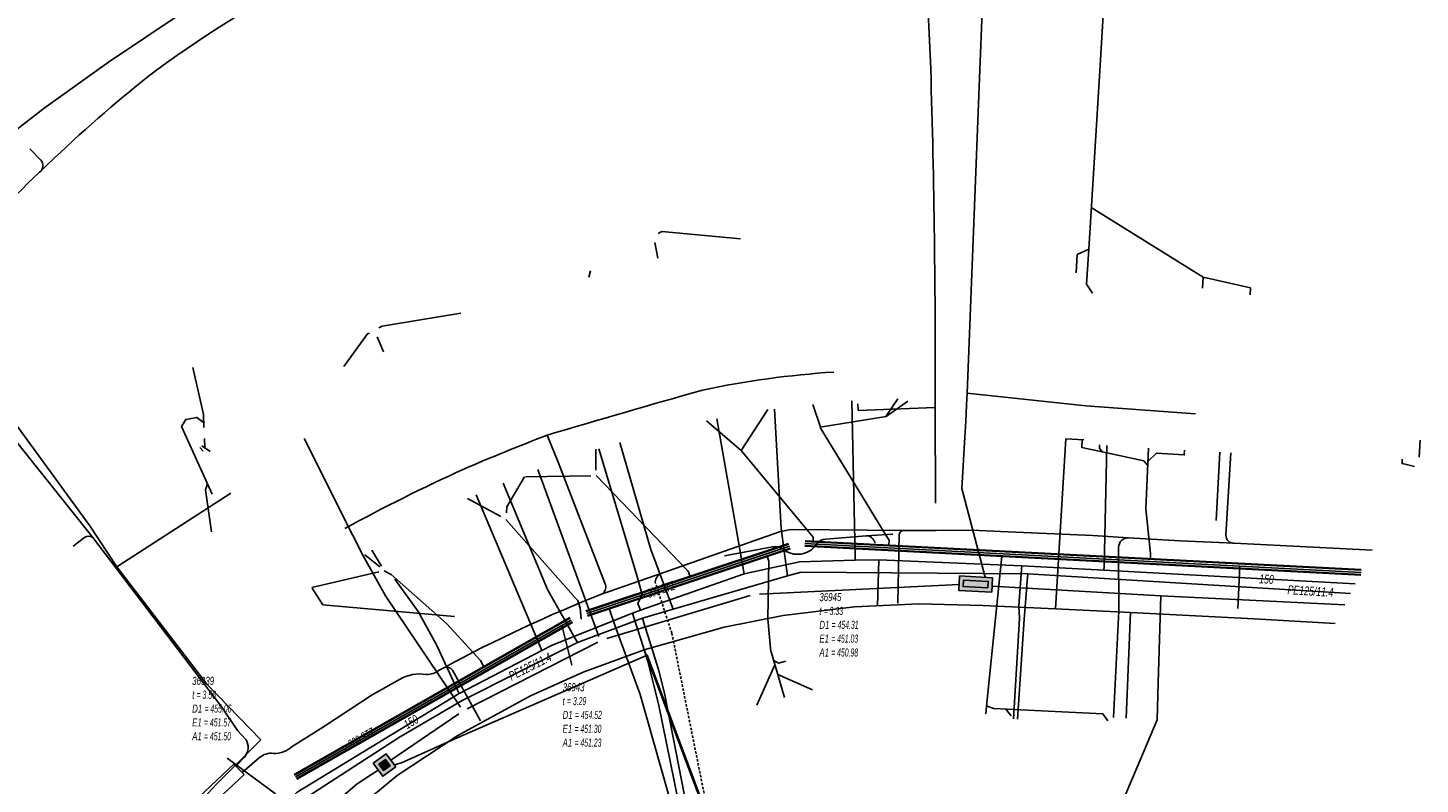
# Model space of a CAD drawing. Header units: metres. Extents: x 2695563 to 2696938, y 1260544 to 1262032.
# Tile 252 of 256: x 2696761 to 2696847, y 1261455 to 1261502. Entities that reach past the tile are written whole.
import ezdxf

# ---------------------------------------------------------------- set-up
doc = ezdxf.new("R2010")
doc.units = ezdxf.units.M
doc.linetypes.add('AUSGEZOGEN', pattern=[0])
doc.linetypes.add('STRICHLINIE2_S3', pattern=[0.25, 0.15, -0.1])
for name, color, linetype in [('AW_LK_ Haltung Text', 7, 'AUSGEZOGEN'), ('AW_LK_Haltung', 24, 'AUSGEZOGEN'), ('AW_LK_Normschacht Text', 24, 'AUSGEZOGEN'), ('EW_LK_Trasseabs', 1, 'AUSGEZOGEN'), ('EW_LK_Trasserand', 1, 'AUSGEZOGEN'), ('FM_LK_SW_BAUWERK', 94, 'AUSGEZOGEN'), ('FM_LK_SW_TRASSEKANTE', 94, 'AUSGEZOGEN'), ('GA_LK_Leitung', 32, 'AUSGEZOGEN'), ('GA_LK_Leitung_Text', 32, 'AUSGEZOGEN'), ('TV_LK_LEITUNG', 92, 'AUSGEZOGEN'), ('WA_LK_Leitung', 171, 'AUSGEZOGEN'), ('WA_LK_Leitung_Text', 171, 'AUSGEZOGEN')]:
    doc.layers.add(name, color=color, linetype=linetype)
doc.styles.add('ARIAL', font='arial.ttf')

# ---------------------------------------------------------------- blocks, each defined once
blk = doc.blocks.new('COMPLEXOBJECT_2040')
at = {"layer": 'EW_LK_Trasseabs', "color": 1, "linetype": 'AUSGEZOGEN', "transparency": 33554687}
blk.add_line((6760.648, 11494.396), (6759.977, 11495.087), dxfattribs=at)
blk.add_arc((6760.276, 11494.045), 0.512, 305.94494, 43.30165, dxfattribs=at)
blk = doc.blocks.new('COMPLEXOBJECT_2049')
at = {"layer": 'EW_LK_Trasseabs', "color": 1, "linetype": 'AUSGEZOGEN', "transparency": 33554687}
for centre, radius, start, end in [((6815.456, 11434.367), 81.078, 108.37596, 125.9577), ((6820.27, 11432.869), 85.17, 127.98761, 133.61901)]:
    blk.add_arc(centre, radius, start, end, dxfattribs=at)
blk = doc.blocks.new('COMPLEXOBJECT_2064')
at = {"layer": 'EW_LK_Trasseabs', "color": 1, "linetype": 'AUSGEZOGEN', "transparency": 33554687}
blk.add_lwpolyline([(6816.042, 11500.063), (6815.505, 11511.507), (6815.399, 11514.755)], dxfattribs=at)
blk.add_arc((6814.986, 11514.764), 0.413, 358.80172, 91.33389, dxfattribs=at)
blk = doc.blocks.new('COMPLEXOBJECT_2481')
at = {"layer": 'EW_LK_Trasseabs', "color": 1, "linetype": 'AUSGEZOGEN', "transparency": 33554687}
blk.add_line((6795.794, 11467.943), (6792.85, 11475.569), dxfattribs=at)
blk.add_arc((6795.33, 11467.789), 0.489, 298.0767, 18.38793, dxfattribs=at)
blk = doc.blocks.new('COMPLEXOBJECT_2500')
at = {"layer": 'EW_LK_Trasseabs', "color": 1, "linetype": 'STRICHLINIE2_S3', "transparency": 33554687}
for p, q in [((6804.452, 11442.473), (6800.207, 11463.549)), ((6812.292, 11434.876), (6809.378, 11437.035))]:
    blk.add_line(p, q, dxfattribs=at)
blk.add_arc((6820.902, 11452.424), 19.225, 211.17075, 233.17282, dxfattribs=at)
blk = doc.blocks.new('COMPLEXOBJECT_2533')
at = {"layer": 'EW_LK_Trasseabs', "color": 1, "linetype": 'AUSGEZOGEN', "transparency": 33554687}
blk.add_line((6812.021, 11470.992), (6809.509, 11470.781), dxfattribs=at)
for centre, radius, start, end in [((6807.755, 11471.242), 1.406, 231.02497, 326.83466), ((6809.535, 11470.038), 0.743, 91.98574, 144.20046), ((6812.015, 11470.408), 0.584, 14.29641, 89.38914)]:
    blk.add_arc(centre, radius, start, end, dxfattribs=at)
blk = doc.blocks.new('COMPLEXOBJECT_2571')
at = {"layer": 'EW_LK_Trasseabs', "color": 1, "linetype": 'AUSGEZOGEN', "transparency": 33554687}
blk.add_line((6799.362, 11468.687), (6806.639, 11471.232), dxfattribs=at)
blk.add_arc((6807.535, 11468.508), 2.868, 92.48749, 108.21363, dxfattribs=at)
blk = doc.blocks.new('COMPLEXOBJECT_2662')
at = {"layer": 'EW_LK_Trasseabs', "color": 1, "linetype": 'AUSGEZOGEN', "transparency": 33554687}
blk.add_line((6788.017, 11459.472), (6786.272, 11462.621), dxfattribs=at)
blk.add_arc((6785.904, 11462.369), 0.445, 34.3708, 105.39817, dxfattribs=at)
blk = doc.blocks.new('COMPLEXOBJECT_2663')
at = {"layer": 'EW_LK_Trasseabs', "color": 1, "linetype": 'AUSGEZOGEN', "transparency": 33554687}
blk.add_line((6813.998, 11466.801), (6814.072, 11471.064), dxfattribs=at)
blk.add_arc((6814.381, 11471.02), 0.312, 83.83285, 171.91711, dxfattribs=at)
blk = doc.blocks.new('COMPLEXOBJECT_2664')
at = {"layer": 'EW_LK_Trasseabs', "color": 1, "linetype": 'AUSGEZOGEN', "transparency": 33554687}
blk.add_line((6827.743, 11466.328), (6827.741, 11470.264), dxfattribs=at)
blk.add_arc((6828.344, 11470.268), 0.603, 88.47065, 180.40777, dxfattribs=at)
blk = doc.blocks.new('COMPLEXOBJECT_2665')
at = {"layer": 'EW_LK_Trasseabs', "color": 1, "linetype": 'AUSGEZOGEN', "transparency": 33554687}
blk.add_line((6834.418, 11471.033), (6834.718, 11476.157), dxfattribs=at)
blk.add_arc((6834.912, 11471.021), 0.495, 178.60253, 272.961, dxfattribs=at)
blk = doc.blocks.new('COMPLEXOBJECT_2690')
at = {"layer": 'EW_LK_Trasseabs', "color": 1, "linetype": 'AUSGEZOGEN', "transparency": 33554687}
blk.add_line((6772.792, 11456.652), (6773.326, 11457.205), dxfattribs=at)
blk.add_lwpolyline([(6773.407, 11458.332), (6772.906, 11458.873), (6771.92, 11460.32)], dxfattribs=at)
blk.add_arc((6772.614, 11457.823), 0.943, 319.0799, 32.69829, dxfattribs=at)
blk = doc.blocks.new('COMPLEXOBJECT_2693')
at = {"layer": 'EW_LK_Trasseabs', "color": 1, "linetype": 'AUSGEZOGEN', "transparency": 33554687}
blk.add_line((6773.194, 11456.24), (6774.277, 11457.175), dxfattribs=at)
blk.add_lwpolyline([(6776.308, 11457.864), (6778.253, 11459.09), (6781.289, 11461.091), (6782.978, 11462.033)], dxfattribs=at)
for centre, radius, start, end in [((6784.258, 11459.902), 2.486, 80.63218, 121.00516), ((6775.181, 11459.143), 1.705, 268.35265, 311.38651), ((6774.991, 11456.38), 1.068, 82.39495, 131.92349)]:
    blk.add_arc(centre, radius, start, end, dxfattribs=at)

msp = doc.modelspace()

# ---------------------------------------------------------------- hatches: boundary and pattern name
at = {"layer": 'EW_LK_Trasserand', "lineweight": 18, "transparency": 33554687}
h = msp.add_hatch(dxfattribs=at)
h.set_pattern_fill('MUSTER', color=1, scale=6075, style=0, pattern_type=2)
h.set_pattern_definition([(0, (2708005, 1273150), (6075, 6075), [6075, -6075]), (90, (2708005, 1273150), (-6075, 6075), [6075, -6075])])
h.paths.add_polyline_path([(2696768.927, 1261450.905), (2696774.275, 1261455.935), (2696773.649, 1261456.582), (2696768.27, 1261451.515)], flags=0)
at = {"layer": 'FM_LK_SW_BAUWERK', "transparency": 33554687}
for points in [[(2696820.808, 1261467.294), (2696820.855, 1261468.192), (2696818.808, 1261468.3), (2696818.76, 1261467.401)], [(2696820.571, 1261467.557), (2696820.592, 1261467.956), (2696819.044, 1261468.037), (2696819.023, 1261467.638)], [(2696783.717, 1261456.411), (2696783.131, 1261457.222), (2696782.32, 1261456.637), (2696782.905, 1261455.826)], [(2696783.368, 1261456.468), (2696783.075, 1261456.873), (2696782.67, 1261456.58), (2696782.962, 1261456.175)]]:
    msp.add_hatch(color=7, dxfattribs=at).paths.add_polyline_path(points)

# ---------------------------------------------------------------- linework, layer by layer
at = {"layer": 'AW_LK_Haltung', "color": 24, "linetype": 'AUSGEZOGEN', "transparency": 33554687}
for p, q in [((2696833.961, 1261486.904), (2696827.005, 1261491.256)), ((2696799.844, 1261489.06), (2696800.036, 1261488.087)), ((2696826.13, 1261488.32), (2696826.845, 1261488.66)), ((2696826.06, 1261487.179), (2696826.13, 1261488.32)), ((2696795.848, 1261487.309), (2696795.74, 1261486.908)), ((2696833.929, 1261486.228), (2696833.968, 1261486.902)), ((2696827.075, 1261485.909), (2696826.71, 1261486.47)), ((2696782.561, 1261483.196), (2696782.947, 1261482.255)), ((2696809.673, 1261478.981), (2696810.145, 1261477.561)), ((2696814.97, 1261479.325), (2696814.224, 1261478.235)), ((2696815.593, 1261479.191), (2696814.233, 1261478.236)), ((2696803.06, 1261477.96), (2696805.21, 1261476.11)), ((2696806.87, 1261478.66), (2696805.21, 1261476.11)), ((2696814.233, 1261478.236), (2696810.14, 1261477.56)), ((2696810.142, 1261477.552), (2696814.27, 1261470.776)), ((2696771.729, 1261476.079), (2696771.523, 1261476.306)), ((2696771.653, 1261476.408), (2696772.16, 1261476.056)), ((2696771.806, 1261476.869), (2696771.839, 1261476.299)), ((2696830.57, 1261476.26), (2696830.399, 1261472.482)), ((2696847.475, 1261476.756), (2696847.411, 1261475.688)), ((2696796.18, 1261476.19), (2696796.177, 1261474.892)), ((2696805.21, 1261476.11), (2696809.184, 1261471.333)), ((2696791.784, 1261474.475), (2696795.862, 1261474.532)), ((2696846.615, 1261475.235), (2696847.122, 1261475.117)), ((2696788.19, 1261473.12), (2696790.252, 1261471.998)), ((2696790.56, 1261471.81), (2696794.775, 1261467.07)), ((2696781.786, 1261469.62), (2696782.733, 1261468.861)), ((2696782.236, 1261469.902), (2696782.836, 1261468.908)), ((2696821.124, 1261466.479), (2696821.433, 1261469.536)), ((2696778.502, 1261467.585), (2696782.668, 1261468.547)), ((2696836.133, 1261466.27), (2696836.247, 1261468.917)), ((2696797.373, 1261465.182), (2696797.006, 1261466.268)), ((2696820.49, 1261460.2), (2696821.124, 1261466.479)), ((2696794.685, 1261462.74), (2696794.063, 1261465.229)), ((2696798.935, 1261460.92), (2696797.373, 1261465.182)), ((2696807.916, 1261460.741), (2696807.079, 1261463.568)), ((2696806.194, 1261460.248), (2696807.314, 1261462.775)), ((2696809.649, 1261461.207), (2696807.498, 1261462.154)), ((2696803.139, 1261446.045), (2696798.937, 1261460.912)), ((2696820.45, 1261459.71), (2696820.49, 1261460.2)), ((2696822.013, 1261459.597), (2696821.696, 1261460.014)), ((2696773.227, 1261456.954), (2696776.236, 1261454.735))]:
    msp.add_line(p, q, dxfattribs=at)
at = {"layer": 'AW_LK_Haltung', "linetype": 'AUSGEZOGEN', "transparency": 33554687}
for p, q in [((2696795.549, 1261466.121), (2696808.165, 1261470.311)), ((2696795.556, 1261466.102), (2696808.172, 1261470.292)), ((2696795.562, 1261466.084), (2696808.178, 1261470.274)), ((2696809.177, 1261470.153), (2696843.791, 1261468.355)), ((2696809.178, 1261470.173), (2696843.792, 1261468.375)), ((2696809.179, 1261470.193), (2696843.793, 1261468.395)), ((2696809.193, 1261470.453), (2696843.806, 1261468.655)), ((2696809.194, 1261470.473), (2696843.807, 1261468.674)), ((2696809.195, 1261470.493), (2696843.808, 1261468.694)), ((2696795.644, 1261465.836), (2696808.26, 1261470.026)), ((2696795.65, 1261465.818), (2696808.266, 1261470.008)), ((2696795.657, 1261465.799), (2696808.273, 1261469.989)), ((2696777.391, 1261455.937), (2696794.554, 1261465.704)), ((2696777.401, 1261455.919), (2696794.564, 1261465.686)), ((2696777.411, 1261455.902), (2696794.574, 1261465.669)), ((2696777.539, 1261455.676), (2696794.702, 1261465.443)), ((2696777.549, 1261455.659), (2696794.712, 1261465.426)), ((2696777.559, 1261455.641), (2696794.722, 1261465.408))]:
    msp.add_line(p, q, dxfattribs=at)
at = {"layer": 'AW_LK_Haltung', "color": 255, "transparency": 33554687}
for p, q in [((2696809.186, 1261470.323), (2696843.8, 1261468.525)), ((2696795.603, 1261465.96), (2696808.219, 1261470.15)), ((2696777.475, 1261455.789), (2696794.638, 1261465.556))]:
    msp.add_line(p, q, dxfattribs=at)
at = {"layer": 'AW_LK_Haltung', "color": 24, "linetype": 'AUSGEZOGEN', "transparency": 33554687}
for points in [[(2696826.71, 1261486.47), (2696826.845, 1261488.66), (2696827.53, 1261499.75), (2696828.067, 1261508.442), (2696828.85, 1261513.11)], [(2696805.181, 1261489.292), (2696800.285, 1261489.742), (2696800.054, 1261489.636)], [(2696836.898, 1261485.812), (2696836.915, 1261486.238), (2696833.961, 1261486.904)], [(2696787.762, 1261484.675), (2696782.87, 1261483.85), (2696782.663, 1261483.751)], [(2696780.496, 1261481.354), (2696781.959, 1261483.372), (2696782.093, 1261483.426)], [(2696771.088, 1261481.28), (2696771.758, 1261478.347), (2696771.782, 1261477.543)], [(2696772.3, 1261473.395), (2696770.39, 1261477.598), (2696770.651, 1261478.037), (2696771.334, 1261478.173), (2696771.757, 1261477.852)], [(2696826.446, 1261476.769), (2696826.416, 1261476.302), (2696827.681, 1261476.027)], [(2696827.525, 1261476.469), (2696827.508, 1261476.253), (2696827.681, 1261476.027)], [(2696827.681, 1261476.027), (2696830.277, 1261475.464), (2696830.526, 1261475.183)], [(2696832.814, 1261476.139), (2696832.792, 1261475.834), (2696831.076, 1261475.951), (2696830.537, 1261475.455)], [(2696846.36, 1261475.569), (2696846.348, 1261475.298), (2696846.615, 1261475.235)], [(2696796.19, 1261474.55), (2696801.923, 1261468.601), (2696802.039, 1261468.256)], [(2696772.243, 1261471.053), (2696771.871, 1261473.673), (2696771.998, 1261474.033)], [(2696791.731, 1261474.477), (2696790.633, 1261472.604), (2696790.607, 1261472.23)], [(2696830.399, 1261472.482), (2696830.689, 1261469.705), (2696830.684, 1261469.356)], [(2696809.184, 1261471.333), (2696809.696, 1261470.719), (2696809.687, 1261470.448)], [(2696814.27, 1261470.776), (2696814.426, 1261470.519), (2696814.412, 1261470.202)], [(2696807.072, 1261463.568), (2696806.881, 1261465.634), (2696806.943, 1261469.226), (2696806.839, 1261469.534)], [(2696782.999, 1261468.623), (2696783.44, 1261468.384), (2696786.875, 1261465.339)], [(2696787.367, 1261465.766), (2696779.179, 1261466.508), (2696778.51, 1261467.536)], [(2696794.768, 1261467.072), (2696795.041, 1261466.771), (2696795.201, 1261466.295), (2696795.251, 1261465.616)], [(2696786.875, 1261465.339), (2696788.986, 1261463.034), (2696789.207, 1261462.638)], [(2696807.994, 1261463), (2696807.543, 1261462.878), (2696807.239, 1261463.028)], [(2696828.03, 1261459.274), (2696827.735, 1261459.708), (2696820.913, 1261460.054), (2696820.49, 1261460.208)]]:
    msp.add_lwpolyline(points, dxfattribs=at)
at = {"layer": 'EW_LK_Trasseabs', "color": 1, "linetype": 'AUSGEZOGEN', "transparency": 33554687}
for p, q in [((2696761.546, 1261493.441), (2696762.484, 1261494.337)), ((2696764.866, 1261470.685), (2696756.653, 1261480.974)), ((2696812.497, 1261478.6), (2696812.48, 1261479.016)), ((2696817.291, 1261478.8), (2696812.497, 1261478.6)), ((2696817.306, 1261472.831), (2696817.291, 1261478.8)), ((2696793.82, 1261475.379), (2696793.135, 1261477.068)), ((2696834.789, 1261471.744), (2696835.015, 1261476.01)), ((2696808.381, 1261471.183), (2696815.384, 1261471.14)), ((2696815.384, 1261471.14), (2696816.608, 1261471.132)), ((2696817.361, 1261471.135), (2696816.608, 1261471.132)), ((2696763.634, 1261470.157), (2696764.35, 1261470.693)), ((2696772.89, 1261460.13), (2696764.866, 1261470.685)), ((2696812.991, 1261470.802), (2696814.664, 1261470.895)), ((2696829.33, 1261470.681), (2696827.101, 1261470.814)), ((2696844.091, 1261469.924), (2696835.908, 1261470.337)), ((2696804.189, 1261469.543), (2696807.169, 1261470.106)), ((2696844.491, 1261469.897), (2696844.091, 1261469.924)), ((2696796.53, 1261467.167), (2696800.332, 1261468.497)), ((2696828.393, 1261459.478), (2696828.713, 1261466.138)), ((2696786.427, 1261462.43), (2696786.756, 1261462.609))]:
    msp.add_line(p, q, dxfattribs=at)
at = {"layer": 'EW_LK_Trasseabs', "color": 1, "linetype": 'STRICHLINIE2_S3', "transparency": 33554687}
for p, q in [((2696800.901, 1261464.731), (2696799.862, 1261467.905)), ((2696801.177, 1261463.359), (2696800.901, 1261464.731))]:
    msp.add_line(p, q, dxfattribs=at)
at = {"layer": 'EW_LK_Trasseabs', "color": 1, "linetype": 'AUSGEZOGEN', "transparency": 33554687}
for points in [[(2696827.101, 1261470.814), (2696821.352, 1261471.076), (2696819.584, 1261471.144), (2696817.361, 1261471.135)], [(2696835.908, 1261470.337), (2696832.53, 1261470.489), (2696829.33, 1261470.681)]]:
    msp.add_lwpolyline(points, dxfattribs=at)
for centre, radius, start, end in [((2696203.776, 1261481.216), 613.52, 359.77441, 1.742658), ((2696817.335, 1261434.66), 81.041, 133.5043, 139.28958), ((2696814.734, 1261423.534), 57.586, 93.73544, 101.94698), ((2696992.091, 1260808.715), 697.337, 105.749355, 106.577268), ((2696845.465, 1261341.383), 145.426, 111.09047, 113.29559), ((2696833.119, 1261375.401), 109.32, 114.40309, 118.73941), ((2696764.603, 1261470.355), 0.422, 51.44644, 126.77709), ((2696807.349, 1261469.325), 0.802, 52.28099, 103.00518), ((2696800.537, 1261467.852), 0.677, 107.6346, 175.47195), ((2696829.447, 1261383.822), 89.609, 111.55161, 118.45136), ((2696785.645, 1261463.45), 1.285, 269.45475, 307.45844)]:
    msp.add_arc(centre, radius, start, end, dxfattribs=at)
at = {"layer": 'EW_LK_Trasserand', "color": 1, "linetype": 'AUSGEZOGEN', "transparency": 33554687}
msp.add_lwpolyline([(2696768.927, 1261450.905), (2696774.275, 1261455.935), (2696773.649, 1261456.582), (2696768.27, 1261451.515), (2696768.927, 1261450.905)], close=True, dxfattribs=at)
at = {"layer": 'FM_LK_SW_BAUWERK', "color": 94, "transparency": 33554687}
for points in [[(2696820.808, 1261467.294), (2696820.855, 1261468.192), (2696818.808, 1261468.3), (2696818.76, 1261467.401), (2696820.808, 1261467.294)], [(2696820.571, 1261467.557), (2696820.592, 1261467.956), (2696819.044, 1261468.037), (2696819.023, 1261467.638), (2696820.571, 1261467.557)], [(2696783.717, 1261456.411), (2696783.131, 1261457.222), (2696782.32, 1261456.637), (2696782.905, 1261455.826), (2696783.717, 1261456.411)], [(2696783.368, 1261456.468), (2696783.075, 1261456.873), (2696782.67, 1261456.58), (2696782.962, 1261456.175), (2696783.368, 1261456.468)]]:
    msp.add_lwpolyline(points, close=True, dxfattribs=at)
at = {"layer": 'FM_LK_SW_TRASSEKANTE', "color": 94, "linetype": 'AUSGEZOGEN', "transparency": 33554687}
for p, q in [((2696792.57, 1261474.93), (2696796.366, 1261464.539)), ((2696806.353, 1261467.176), (2696818.78, 1261467.778)), ((2696831.341, 1261467.064), (2696820.827, 1261467.658)), ((2696796.848, 1261464.396), (2696805.766, 1261467.076)), ((2696842.777, 1261466.496), (2696831.341, 1261467.064)), ((2696788.168, 1261460.016), (2696796.293, 1261464.174)), ((2696783.412, 1261456.833), (2696787.652, 1261459.712)), ((2696781.321, 1261455.36), (2696782.633, 1261456.203))]:
    msp.add_line(p, q, dxfattribs=at)
for points in [[(2696819.9, 1261516.29), (2696820.485, 1261510.189), (2696820.079, 1261499.81), (2696819.291, 1261479.682)], [(2696820.392, 1261468.217), (2696818.96, 1261473.744), (2696819.138, 1261476.939), (2696819.194, 1261477.938), (2696819.249, 1261478.936), (2696819.291, 1261479.682)], [(2696833.5, 1261478.4), (2696826.674, 1261478.903), (2696819.291, 1261479.682)], [(2696787.749, 1261460.139), (2696783.086, 1261467.053), (2696781.676, 1261469.588), (2696781.055, 1261470.823), (2696778.02, 1261476.86)], [(2696828.44, 1261453.02), (2696829.627, 1261455.843), (2696831.099, 1261459.344), (2696831.171, 1261461.643), (2696831.341, 1261467.064)], [(2696783.626, 1261456.537), (2696784.073, 1261456.667), (2696787.549, 1261458.226), (2696799.363, 1261463.369), (2696806.003, 1261445.659), (2696808.972, 1261433.037)], [(2696765.648, 1261436.99), (2696767.785, 1261440.201), (2696768.446, 1261441.441), (2696770.572, 1261444.868), (2696770.791, 1261445.2), (2696773.452, 1261447.667), (2696776.012, 1261450.263), (2696777.862, 1261452.206), (2696779.756, 1261454.029), (2696781.321, 1261455.36)]]:
    msp.add_lwpolyline(points, dxfattribs=at)
at = {"layer": 'GA_LK_Leitung', "color": 32, "linetype": 'AUSGEZOGEN', "transparency": 33554687}
for p, q in [((2696807.709, 1261471.254), (2696807.297, 1261478.685)), ((2696799.595, 1261469.957), (2696797.664, 1261476.616)), ((2696793.153, 1261467.454), (2696790.413, 1261474.072))]:
    msp.add_line(p, q, dxfattribs=at)
for points in [[(2696808.11, 1261468.301), (2696808.048, 1261468.757), (2696807.709, 1261471.254)], [(2696800.975, 1261466.234), (2696800.815, 1261466.665), (2696799.595, 1261469.957)], [(2696763.2, 1261434.445), (2696766.52, 1261440.577), (2696769.877, 1261445.462), (2696777.41, 1261454.022), (2696783.946, 1261458.25), (2696787.861, 1261460.542), (2696795.033, 1261464.152), (2696799.066, 1261465.681), (2696800.975, 1261466.234), (2696808.11, 1261468.301), (2696808.953, 1261468.545), (2696823.05, 1261468.425), (2696843.138, 1261467.212)], [(2696823.05, 1261468.425), (2696823.015, 1261467.966), (2696822.973, 1261467.428), (2696822.872, 1261466.113), (2696822.853, 1261465.864)], [(2696795.033, 1261464.152), (2696794.805, 1261464.552), (2696793.153, 1261467.454)], [(2696822.853, 1261465.864), (2696822.836, 1261465.615), (2696822.408, 1261459.389)], [(2696799.066, 1261465.681), (2696799.204, 1261465.242), (2696799.279, 1261465.004), (2696799.352, 1261464.775), (2696799.427, 1261464.537), (2696800.08, 1261462.464), (2696800.435, 1261461.007), (2696802.211, 1261451.97), (2696803.157, 1261450.128), (2696807.517, 1261441.636), (2696807.83, 1261441.025), (2696808.389, 1261439.937), (2696811.676, 1261434.826), (2696811.802, 1261434.371)]]:
    msp.add_lwpolyline(points, dxfattribs=at)
at = {"layer": 'TV_LK_LEITUNG', "color": 92, "linetype": 'AUSGEZOGEN', "transparency": 33554687}
for p, q in [((2696773.454, 1261473.456), (2696766.365, 1261468.867)), ((2696829.438, 1261466.017), (2696824.785, 1261466.256)), ((2696829.438, 1261466.017), (2696829.188, 1261459.438))]:
    msp.add_line(p, q, dxfattribs=at)
for points in [[(2696753.365, 1261495.066), (2696755.097, 1261493.444), (2696756.049, 1261493.265), (2696757.06, 1261493.741), (2696761.836, 1261497.426), (2696765.833, 1261500.297), (2696770.478, 1261503.416), (2696777.49, 1261507.601), (2696785.561, 1261511.017), (2696794.185, 1261514.021)], [(2696755.164, 1261487.227), (2696757.421, 1261481.362), (2696764.669, 1261471.431), (2696766.365, 1261468.867)], [(2696826.54, 1261476.77), (2696825.433, 1261476.849), (2696824.785, 1261466.256)], [(2696775.311, 1261458.104), (2696771.961, 1261461.559), (2696766.365, 1261468.867)], [(2696824.785, 1261466.256), (2696820.265, 1261466.454), (2696816.296, 1261466.556), (2696812.27, 1261466.374), (2696807.838, 1261465.837), (2696804.164, 1261465.117), (2696799.185, 1261463.704)], [(2696842.193, 1261465.337), (2696837.137, 1261465.621), (2696829.438, 1261466.017)], [(2696779.082, 1261451.959), (2696783.809, 1261455.873), (2696787.576, 1261458.366), (2696792.111, 1261460.836), (2696795.381, 1261462.301), (2696799.185, 1261463.704)], [(2696799.185, 1261463.704), (2696805.881, 1261445.828), (2696808.823, 1261433.493)], [(2696768.466, 1261450.915), (2696772.548, 1261455.312), (2696775.311, 1261458.104)]]:
    msp.add_lwpolyline(points, dxfattribs=at)
at = {"layer": 'WA_LK_Leitung', "color": 7, "linetype": 'AUSGEZOGEN', "transparency": 33554687}
for p, q in [((2696813.794, 1261469.304), (2696813.706, 1261466.415)), ((2696785.106, 1261466.09), (2696783.662, 1261468.107)), ((2696822.531, 1261465.653), (2696822.172, 1261459.402))]:
    msp.add_line(p, q, dxfattribs=at)
for points in [[(2696812.313, 1261469.273), (2696812.308, 1261469.503), (2696812.108, 1261479.198)], [(2696805.4, 1261468.424), (2696805.36, 1261468.651), (2696803.697, 1261478.078)], [(2696798.95, 1261466.166), (2696798.871, 1261466.371), (2696798.785, 1261466.594), (2696799.061, 1261467.146), (2696798.672, 1261468.479), (2696796.353, 1261476.222)], [(2696827.796, 1261468.662), (2696827.801, 1261468.892), (2696827.975, 1261476.422)], [(2696792.816, 1261463.662), (2696792.73, 1261463.865), (2696788.717, 1261473.343)], [(2696762.264, 1261433.984), (2696763.047, 1261435.331), (2696766.1, 1261440.848), (2696769.49, 1261445.844), (2696777.58, 1261454.834), (2696787.658, 1261460.981), (2696792.816, 1261463.662), (2696793.451, 1261463.993), (2696798.448, 1261465.986), (2696798.95, 1261466.166), (2696805.4, 1261468.424), (2696808.852, 1261469.172), (2696812.313, 1261469.273), (2696813.794, 1261469.304), (2696822.682, 1261468.929), (2696827.796, 1261468.662), (2696843.435, 1261467.801)], [(2696822.682, 1261468.929), (2696822.665, 1261468.7), (2696822.495, 1261466.443), (2696822.531, 1261465.653)], [(2696786.305, 1261463.928), (2696786.232, 1261464.06), (2696785.106, 1261466.09)], [(2696798.448, 1261465.986), (2696798.519, 1261465.767), (2696798.994, 1261464.292), (2696799.416, 1261462.981), (2696800.065, 1261460.343), (2696801.818, 1261451.771), (2696802.704, 1261450.032), (2696807.283, 1261441.051), (2696807.751, 1261440.133), (2696811.136, 1261434.722), (2696811.293, 1261434.262)], [(2696787.658, 1261460.981), (2696787.566, 1261461.181), (2696786.43, 1261463.655), (2696786.305, 1261463.928)]]:
    msp.add_lwpolyline(points, dxfattribs=at)

# ---------------------------------------------------------------- block references
at = {"layer": 'EW_LK_Trasseabs', "color": 1, "linetype": 'AUSGEZOGEN', "lineweight": -3, "transparency": 33554687}
for name in ['COMPLEXOBJECT_2064', 'COMPLEXOBJECT_2049', 'COMPLEXOBJECT_2040', 'COMPLEXOBJECT_2481', 'COMPLEXOBJECT_2665', 'COMPLEXOBJECT_2571', 'COMPLEXOBJECT_2663', 'COMPLEXOBJECT_2533', 'COMPLEXOBJECT_2664', 'COMPLEXOBJECT_2662', 'COMPLEXOBJECT_2693', 'COMPLEXOBJECT_2690']:
    msp.add_blockref(name, (2690000.97, 1249999.81), dxfattribs=at)
at = {"layer": 'EW_LK_Trasseabs', "color": 1, "linetype": 'STRICHLINIE2_S3', "lineweight": -3, "transparency": 33554687}
msp.add_blockref('COMPLEXOBJECT_2500', (2690000.97, 1249999.81), dxfattribs=at)

# ---------------------------------------------------------------- texts
at = {"layer": 'AW_LK_ Haltung Text', "color": 24, "transparency": 33554687, "char_height": 0.55705, "width": 2.75543, "attachment_point": 5, "style": 'ARIAL'}
for insert, rotation in [((2696799.992, 1261467.379), 18.2835), ((2696781.38, 1261458.086), 29.3319)]:
    msp.add_mtext('\\A1;{\\fArial|i1|b0;\\H0.557054;\\W0.700000;\\C24;> \\W0.490000;300 STZ}\\P', dxfattribs=dict(at, insert=insert, rotation=rotation))
at = {"layer": 'AW_LK_Normschacht Text', "color": 24, "transparency": 33554687, "char_height": 0.50641, "attachment_point": 1, "line_spacing_factor": 1.024096, "style": 'ARIAL'}
for s, insert, width in [('\\A1;{\\fArial|i1|b0;\\H0.506413;\\W0.694455;\\C24;36945}\\P{\\fArial|i1|b0;\\H0.505000;\\W0.694455;\\C24;t \\W0.486119;= 3.33}\\P{\\fArial|i1|b0;\\H0.505000;\\W0.694455;\\C24;D1 \\W0.486119;= 454.31}\\P{\\fArial|i1|b0;\\H0.505000;\\W0.694455;\\C24;E1 \\W0.486119;= 451.03}\\P{\\fArial|i1|b0;\\H0.505000;\\W0.694455;\\C24;A1 \\W0.486119;= 450.98}\\P', (2696810.084, 1261467.238), 2.83787), ('\\A1;{\\fArial|i1|b0;\\H0.506413;\\W0.695318;\\C24;36939}\\P{\\fArial|i1|b0;\\H0.505000;\\W0.695318;\\C24;t \\W0.486723;= 3.56}\\P{\\fArial|i1|b0;\\H0.505000;\\W0.695318;\\C24;D1 \\W0.486723;= 455.06}\\P{\\fArial|i1|b0;\\H0.505000;\\W0.695318;\\C24;E1 \\W0.486723;= 451.57}\\P{\\fArial|i1|b0;\\H0.505000;\\W0.695318;\\C24;A1 \\W0.486723;= 451.50}\\P', (2696771.047, 1261462.02), 2.8414), ('\\A1;{\\fArial|i1|b0;\\H0.506413;\\W0.694955;\\C24;36943}\\P{\\fArial|i1|b0;\\H0.505000;\\W0.694955;\\C24;t \\W0.486468;= 3.29}\\P{\\fArial|i1|b0;\\H0.505000;\\W0.694955;\\C24;D1 \\W0.486468;= 454.52}\\P{\\fArial|i1|b0;\\H0.505000;\\W0.694955;\\C24;E1 \\W0.486468;= 451.30}\\P{\\fArial|i1|b0;\\H0.505000;\\W0.694955;\\C24;A1 \\W0.486468;= 451.23}\\P', (2696794.104, 1261461.625), 2.83992)]:
    msp.add_mtext(s, dxfattribs=dict(at, insert=insert, width=width))
at = {"layer": 'GA_LK_Leitung_Text', "color": 32, "transparency": 33554687, "char_height": 0.55825, "width": 3.05572, "attachment_point": 5, "style": 'ARIAL'}
for insert, rotation in [((2696840.647, 1261467.356), 356.544), ((2696792.078, 1261462.658), 26.7183)]:
    msp.add_mtext('\\A1;{\\fArial|i1|b0;\\H0.558250;\\W0.700000;\\C32;PE125/11.4}\\P', dxfattribs=dict(at, insert=insert, rotation=rotation))
at = {"layer": 'WA_LK_Leitung_Text', "color": 7, "transparency": 33554687, "char_height": 0.55426, "width": 1.10014, "attachment_point": 5, "style": 'ARIAL'}
for insert, rotation in [((2696837.914, 1261468.099), 356.8482), ((2696784.675, 1261459.213), 31.3812)]:
    msp.add_mtext('\\A1;{\\fArial|i1|b0;\\H0.554263;\\W0.700000;\\C7;150}\\P', dxfattribs=dict(at, insert=insert, rotation=rotation))

doc.saveas('drawing.dxf')
